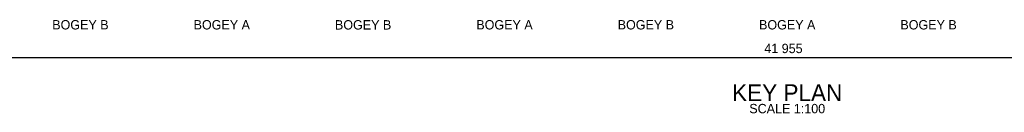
# Model space of a CAD drawing. Header units: millimetres. Extents: x 11264 to 19674, y -752784 to -746844.
# Tile 16 of 56: x 13812 to 16441, y -749108 to -748861. Entities that reach past the tile are written whole.
import ezdxf
from ezdxf.enums import TextEntityAlignment as Align

# ---------------------------------------------------------------- set-up
doc = ezdxf.new("R2010")
doc.units = ezdxf.units.MM
doc.header["$MEASUREMENT"] = 0
doc.linetypes.add('DGN Style 1', pattern=[238.072395, 0.396127, -237.676268])
doc.linetypes.add('DGN Style 6', pattern=[753.433768, 0.396127, -158.450845, 277.288979, -158.450845, 0.396127, -158.450845])
doc.styles.add('Style-ENGINEERING', font='ENGINEERING.shx')
doc.styles.add('Style-ENGINEERING_0', font='ENGINEERING.shx')
doc.dimstyles.new('MetricMM', dxfattribs={"dimtxt": 3, "dimasz": 3, "dimexe": 1.5, "dimexo": 1.5, "dimgap": 1.5, "dimtad": 1, "dimdec": 0, "dimzin": 7, "dimtxsty": 'Style-ENGINEERING_0', "dimcen": 0.09, "dimclrd": 1, "dimclre": 1, "dimclrt": 7, "dimadec": 0, "dimazin": 3, "dimtfac": 1, "dimtdec": 0, "dimtofl": 0, "dimtmove": 0, "dimatfit": 3, "dimfxl": 1, "dimtzin": 7, "dimlwd": -1, "dimlwe": 0, "dimarcsym": 0})

# ---------------------------------------------------------------- blocks, each defined once
blk = doc.blocks.new('*D91')
at = {"color": 1, "linetype": 'Continuous', "lineweight": 0, "transparency": 16777216}
for p, q in [((-2839.5, 1008.7), (-2839.5, 843.8)), ((3625.1, 1008.7), (3625.1, 843.8))]:
    blk.add_line(p, q, dxfattribs=at)
at = {"color": 1, "linetype": 'Continuous', "transparency": 16777216}
blk.add_line((3625.1, 851.3), (-2839.5, 851.3), dxfattribs=at)
at = {"color": 1, "linetype": 'Continuous', "lineweight": 0, "transparency": 16777216}
blk.add_solid([(-2814.5, 845), (-2839.5, 851.3), (-2814.5, 857.5)], dxfattribs=at)
at = {"color": 1, "linetype": 'Continuous', "lineweight": 0, "transparency": 16777216, "extrusion": (0, 0, -1)}
blk.add_solid([(-3600.1, 857.5), (-3625.1, 851.3), (-3600.1, 845)], dxfattribs=at)
at = {"layer": 'Defpoints', "color": 7, "linetype": 'Continuous', "lineweight": 0, "transparency": 16777216}
for p in [(-2839.5, 1021.2), (3625.1, 1021.2), (-2839.5, 851.3), (392.8, 851.3)]:
    blk.add_point(p, dxfattribs=at)
at = {"color": 7, "linetype": 'Continuous', "lineweight": 0, "transparency": 16777216, "style": 'Style-ENGINEERING'}
blk.add_text('41 955', height=25, dxfattribs=at).set_placement((331.6, 876.3), align=Align.MIDDLE_LEFT)
blk = doc.blocks.new('*U58')
at = {"color": 7, "linetype": 'Continuous', "lineweight": 0, "style": 'Style-ENGINEERING'}
blk.add_text('BOGEY B', height=25, dxfattribs=at).set_placement((-739.71, 939.24), align=Align.MIDDLE_CENTER)
at = {"color": 7, "linetype": 'Continuous', "lineweight": 0, "char_height": 25, "attachment_point": 5, "line_spacing_factor": 0.72, "style": 'Style-ENGINEERING'}
for s, insert in [('BOGEY B', (-1494.72, 939.24)), ('BOGEY A', (-1117.21, 939.24)), ('BOGEY A', (-362.2, 939.24)), ('BOGEY B', (15.3, 939.24)), ('BOGEY A', (392.8, 939.24)), ('BOGEY B', (770.31, 939.24))]:
    blk.add_mtext(s, dxfattribs=dict(at, insert=insert))
at = {"linetype": 'Continuous', "lineweight": 13, "insert": (392.8, 758.06), "char_height": 45, "width": 1905.9777, "attachment_point": 5, "line_spacing_factor": 0.9, "style": 'Style-ENGINEERING'}
blk.add_mtext('KEY PLAN', dxfattribs=at)
at = {"color": 7, "linetype": 'DGN Style 6', "lineweight": 0, "insert": (392.8, 715.56), "char_height": 25, "attachment_point": 5, "line_spacing_factor": 1.2, "style": 'Style-ENGINEERING'}
blk.add_mtext('SCALE 1:100', dxfattribs=at)
at = {"color": 1, "linetype": 'Continuous'}
dim = blk.add_linear_dim(base=(-2839.46, 851.25), p1=(3625.07, 1021.15), p2=(-2839.46, 1021.15), angle=180, text='\\FSTANDARD;<>', dimstyle='MetricMM', override={"dimtxt": 25, "dimasz": 25, "dimexe": 7.5, "dimexo": 12.5, "dimgap": 12.5, "dimlfac": 6.49}, dxfattribs=at)
dim.commit()
dim.dimension.update_dxf_attribs({"geometry": '*D91', "text_midpoint": (392.8, 851.25)})

msp = doc.modelspace()

# ---------------------------------------------------------------- block references
at = {"color": 7, "linetype": 'DGN Style 1', "lineweight": 0}
msp.add_blockref('*U58', (15468.65, -749814.35), dxfattribs=at)

doc.saveas('drawing.dxf')
